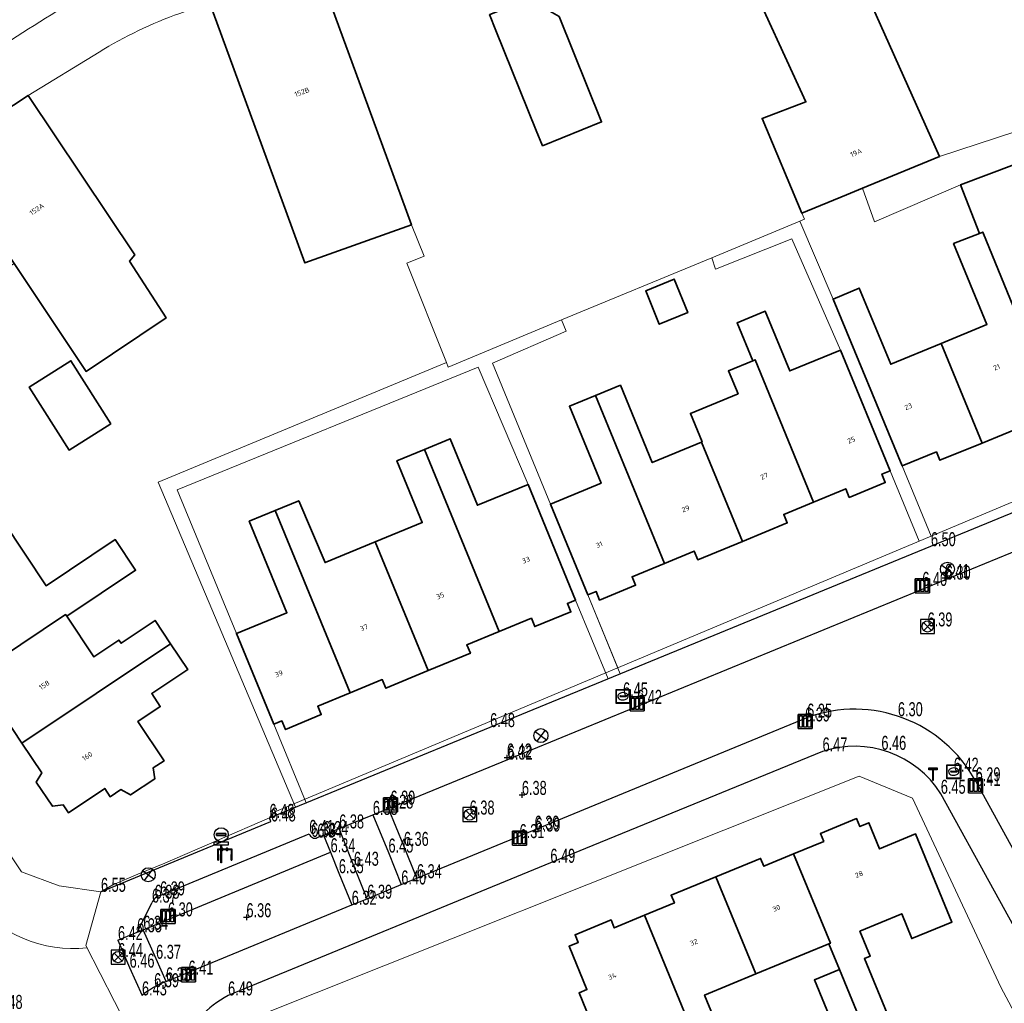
# Model space of a CAD drawing. Header units: metres. Extents: x 154991 to 155595, y 461305 to 461800.
# Tile 29 of 88: x 155110 to 155180, y 461651 to 461721. Entities that reach past the tile are written whole.
import ezdxf
from ezdxf.enums import TextEntityAlignment as Align

# ---------------------------------------------------------------- set-up
doc = ezdxf.new("R2010")
doc.units = ezdxf.units.M
for name, color, linetype, lineweight in [('B-WE-OG-BEBOUWING-GV', 7, 'Continuous', 35), ('B-WE-OG-BEBOUWING-T18', 10, 'Continuous', 18), ('B-WE-OG-TERREIN_ERF-GV', 7, 'Continuous', 18), ('B-WE-VH-VERHARDING_BETONSTRAATSTEEN-GV', 7, 'Continuous', 18), ('B-WE-VH-VERHARDING_STRAATBAKSTEEN-GV', 252, 'Continuous', 18), ('B-WE-VH-VERHARDING_TEGEL-GV', 252, 'Continuous', 18)]:
    doc.layers.add(name, color=color, linetype=linetype, lineweight=lineweight)
for name, color, linetype in [('B01', 204, 'Continuous'), ('B07', 230, 'Continuous'), ('BRANDKRAAN', 204, 'Continuous'), ('GMV', 1, 'Continuous'), ('GMV text', 1, 'Continuous'), ('KOLK', 1, 'Continuous'), ('LICHTMAST', 1, 'Continuous'), ('M02', 102, 'Continuous'), ('PORTAAL', 1, 'Continuous'), ('RIOOLPUT', 1, 'Continuous'), ('STRAATNAAMBORD', 1, 'Continuous'), ('VERKEERSBORD', 1, 'Continuous'), ('WATERLEIDINGPUT', 1, 'Continuous')]:
    doc.layers.add(name, color=color, linetype=linetype)
doc.layers.add('X-XX-AL-HULPLIJN-G', color=210, linetype='Continuous', lineweight=18, plot=False)
doc.styles.add('NLCS-ISO-M200-T18', font='NLCS-ISO.ttf', dxfattribs={"height": 0.36})

# ---------------------------------------------------------------- blocks, each defined once
blk = doc.blocks.new('HOOGTEPUNT', base_point=(155115.983561, 461420.975541))
at = {"layer": 'M02'}
for points in [[(155115.783561, 461420.975541, 0), (155115.983561, 461420.975541, 0), (155116.183561, 461420.975541, 0)], [(155115.983561, 461421.175541, 0), (155115.983561, 461420.975541, 0), (155115.983561, 461420.775541, 0)]]:
    blk.add_polyline3d(points, dxfattribs=at)
blk = doc.blocks.new('RIOOLPUT', base_point=(155111.642364, 461649.747199))
at = {"layer": 'RIOOLPUT'}
blk.add_polyline3d([(155111.142364, 461650.247199, 0), (155111.142364, 461649.247199, 0), (155112.142364, 461649.247199, 0), (155112.142364, 461650.247199, 0)], close=True, dxfattribs=at)
for points in [[(155111.359522, 461650.030042, 0), (155111.925207, 461649.464357, 0)], [(155111.360446, 461649.465282, 0), (155111.926259, 461650.031094, 0)]]:
    blk.add_polyline3d(points, dxfattribs=at)
blk.add_circle((155111.642364, 461649.747199), 0.4, dxfattribs=at)
blk = doc.blocks.new('KOLK', base_point=(155111.642364, 461649.747199))
at = {"layer": 'KOLK'}
blk.add_polyline3d([(155111.142364, 461649.247199, 0), (155112.142364, 461649.247199, 0), (155112.142364, 461650.247199, 0), (155111.142364, 461650.247199, 0), (155111.142364, 461649.247199, 0), (155111.142364, 461650.247199, 0), (155112.142364, 461650.247199, 0), (155112.142364, 461649.247199, 0)], dxfattribs=at)
for points in [[(155111.242364, 461650.147199, 0), (155111.442364, 461650.147199, 0), (155111.442364, 461649.347199, 0), (155111.242364, 461649.347199, 0)], [(155111.542364, 461650.147199, 0), (155111.742364, 461650.147199, 0), (155111.742364, 461649.347199, 0), (155111.542364, 461649.347199, 0)], [(155111.842364, 461650.147199, 0), (155112.042364, 461650.147199, 0), (155112.042364, 461649.347199, 0), (155111.842364, 461649.347199, 0)]]:
    blk.add_polyline3d(points, close=True, dxfattribs=at)
blk = doc.blocks.new('LICHTMAST-LM', base_point=(155108.622899, 461649.747199))
at = {"layer": 'LICHTMAST'}
for points in [[(155108.222899, 461650.047199, 0), (155109.022899, 461649.447199, 0)], [(155108.922899, 461650.147199, 0), (155108.322899, 461649.347199, 0)]]:
    blk.add_polyline3d(points, dxfattribs=at)
blk.add_circle((155108.622899, 461649.747199), 0.5, dxfattribs=at)
blk = doc.blocks.new('VERKEERSBORD', base_point=(155108.622899, 461649.747199))
at = {"layer": 'VERKEERSBORD'}
for points in [[(155108.487462, 461650.582699, 0), (155108.487462, 461650.522199, 0), (155108.752837, 461650.522199, 0), (155108.752837, 461650.583387, 0)], [(155108.487462, 461650.582699, 0), (155108.487462, 461650.522199, 0), (155108.752837, 461650.522199, 0), (155108.752837, 461650.583387, 0)], [(155108.487462, 461650.582699, 0), (155108.752837, 461650.583387, 0), (155108.752837, 461650.522199, 0), (155108.487462, 461650.522199, 0)], [(155108.422899, 461650.347199, 0), (155108.822899, 461650.347199, 0), (155108.822899, 461650.247199, 0), (155108.632899, 461650.247199, 0), (155108.612899, 461650.247199, 0), (155108.422899, 461650.247199, 0)], [(155108.422899, 461650.347199, 0), (155108.822899, 461650.347199, 0), (155108.822899, 461650.247199, 0), (155108.632899, 461650.247199, 0), (155108.612899, 461650.247199, 0), (155108.422899, 461650.247199, 0)], [(155108.632899, 461650.247199, 0), (155108.632899, 461649.747199, 0), (155108.612899, 461649.747199, 0), (155108.612899, 461650.247199, 0)]]:
    blk.add_polyline3d(points, close=True, dxfattribs=at)
for points in [[(155108.612899, 461650.247199, 0), (155108.612899, 461649.747199, 0)], [(155108.632899, 461650.247199, 0), (155108.632899, 461649.747199, 0), (155108.612899, 461649.747199, 0)]]:
    blk.add_polyline3d(points, dxfattribs=at)
blk.add_circle((155108.622899, 461650.547199), 0.2, dxfattribs=at)
blk.add_circle((155108.622899, 461650.547199), 0.2, dxfattribs=at)
blk = doc.blocks.new('PORTAAL', base_point=(155108.622899, 461649.747199))
at = {"layer": 'PORTAAL'}
for points in [[(155108.122899, 461649.747199, 0), (155108.122899, 461649.847199, 0), (155108.122899, 461649.947199, 0), (155108.122899, 461650.047199, 0), (155108.122899, 461650.147199, 0), (155108.122899, 461650.247199, 0), (155108.122899, 461650.347199, 0), (155108.122899, 461650.447199, 0), (155108.122899, 461650.547199, 0), (155109.122899, 461650.547199, 0), (155109.122899, 461650.447199, 0), (155109.122899, 461650.347199, 0), (155109.122899, 461650.247199, 0), (155109.122899, 461650.147199, 0), (155109.122899, 461650.047199, 0), (155109.122899, 461649.947199, 0), (155109.122899, 461649.847199, 0), (155109.122899, 461649.747199, 0)], [(155108.172899, 461649.747199, 0), (155108.172899, 461649.847199, 0), (155108.172899, 461649.947199, 0), (155108.172899, 461650.047199, 0), (155108.172899, 461650.147199, 0), (155108.172899, 461650.247199, 0), (155108.172899, 461650.347199, 0), (155108.172899, 461650.447199, 0), (155108.172899, 461650.497199, 0), (155109.072899, 461650.497199, 0), (155109.072899, 461650.447199, 0), (155109.072899, 461650.347199, 0), (155109.07265, 461650.247199, 0), (155109.072899, 461650.147199, 0), (155109.072899, 461650.047199, 0), (155109.072899, 461649.947199, 0), (155109.072899, 461649.847199, 0), (155109.072899, 461649.747199, 0)], [(155108.373399, 461650.570324, 0), (155108.373399, 461650.470324, 0)], [(155108.373399, 461650.470324, 0), (155108.373399, 461650.570324, 0)], [(155108.473399, 461650.470324, 0), (155108.473399, 461650.570324, 0)], [(155108.473399, 461650.570324, 0), (155108.473399, 461650.470324, 0)], [(155108.725399, 461650.568949, 0), (155108.725399, 461650.468949, 0)], [(155108.725399, 461650.468949, 0), (155108.725399, 461650.568949, 0)], [(155108.825399, 461650.468949, 0), (155108.825399, 461650.568949, 0)], [(155108.825399, 461650.568949, 0), (155108.825399, 461650.468949, 0)], [(155108.122899, 461650.147199, 0), (155108.172899, 461650.147199, 0)], [(155108.122899, 461650.047199, 0), (155108.172899, 461650.047199, 0)], [(155108.122899, 461649.947199, 0), (155108.172899, 461649.947199, 0)], [(155108.122899, 461649.847199, 0), (155108.172899, 461649.847199, 0)], [(155108.122899, 461649.747199, 0), (155108.172899, 461649.747199, 0)], [(155109.072899, 461650.147199, 0), (155109.122899, 461650.147199, 0)], [(155109.072899, 461650.047199, 0), (155109.122899, 461650.047199, 0)], [(155109.072899, 461649.947199, 0), (155109.122899, 461649.947199, 0)], [(155109.072899, 461649.847199, 0), (155109.122899, 461649.847199, 0)], [(155109.072899, 461649.747199, 0), (155109.122899, 461649.747199, 0)]]:
    blk.add_polyline3d(points, dxfattribs=at)
for points in [[(155108.172899, 461650.147199, 0), (155108.172899, 461650.047199, 0), (155108.122899, 461650.047199, 0), (155108.122899, 461650.147199, 0)], [(155108.172899, 461650.047199, 0), (155108.172899, 461649.947199, 0), (155108.122899, 461649.947199, 0), (155108.122899, 461650.047199, 0)], [(155108.172899, 461649.947199, 0), (155108.172899, 461649.847199, 0), (155108.122899, 461649.847199, 0), (155108.122899, 461649.947199, 0)], [(155108.172899, 461649.847199, 0), (155108.172899, 461649.747199, 0), (155108.122899, 461649.747199, 0), (155108.122899, 461649.847199, 0)], [(155109.122899, 461650.147199, 0), (155109.122899, 461650.047199, 0), (155109.072899, 461650.047199, 0), (155109.072899, 461650.147199, 0)], [(155109.122899, 461650.047199, 0), (155109.122899, 461649.947199, 0), (155109.072899, 461649.947199, 0), (155109.072899, 461650.047199, 0)], [(155109.122899, 461649.947199, 0), (155109.122899, 461649.847199, 0), (155109.072899, 461649.847199, 0), (155109.072899, 461649.947199, 0)], [(155109.122899, 461649.847199, 0), (155109.122899, 461649.747199, 0), (155109.072899, 461649.747199, 0), (155109.072899, 461649.847199, 0)]]:
    blk.add_polyline3d(points, close=True, dxfattribs=at)
for centre in [(155108.422432, 461650.479624), (155108.422432, 461650.479624), (155108.422432, 461650.479624), (155108.423119, 461650.522936), (155108.423119, 461650.522936), (155108.423119, 461650.522936), (155108.424494, 461650.565561), (155108.424494, 461650.565561), (155108.424494, 461650.565561), (155108.774432, 461650.478249), (155108.774432, 461650.478249), (155108.774432, 461650.478249), (155108.775119, 461650.521561), (155108.775119, 461650.521561), (155108.775119, 461650.521561), (155108.776494, 461650.564186), (155108.776494, 461650.564186), (155108.776494, 461650.564186)]:
    blk.add_circle(centre, 0.012576, dxfattribs=at)
for centre, radius, start, end in [((155108.423399, 461650.560259), 0.051003, 11.381986, 168.618014), ((155108.423399, 461650.560259), 0.051003, 11.381986, 168.618014), ((155108.423399, 461650.482609), 0.051487, 193.80331, 346.19669), ((155108.423399, 461650.482609), 0.051487, 193.80331, 346.19669), ((155108.775399, 461650.558884), 0.051003, 11.381986, 168.618014), ((155108.775399, 461650.558884), 0.051003, 11.381986, 168.618014), ((155108.775399, 461650.481234), 0.051487, 193.80331, 346.19669), ((155108.775399, 461650.481234), 0.051487, 193.80331, 346.19669)]:
    blk.add_arc(centre, radius, start, end, dxfattribs=at)
blk = doc.blocks.new('IMG-WATERLEIDINGPUT', base_point=(155108.622899, 461548.274535))
at = {"layer": 'WATERLEIDINGPUT'}
blk.add_polyline3d([(155108.122899, 461548.774535, 0), (155109.122899, 461548.774535, 0), (155109.122899, 461547.774535, 0), (155108.122899, 461547.774535, 0)], close=True, dxfattribs=at)
for points in [[(155108.159546, 461547.837546, 0), (155108.159546, 461548.71665, 0)], [(155108.181145, 461548.738249, 0), (155109.060711, 461548.738249, 0)], [(155109.08231, 461548.71665, 0), (155109.08231, 461547.837546, 0)], [(155109.060711, 461547.815946, 0), (155108.181145, 461547.815946, 0)], [(155108.428947, 461548.319173, 0), (155108.807801, 461548.319173, 0)], [(155108.807801, 461548.242279, 0), (155108.428947, 461548.242279, 0)]]:
    blk.add_polyline3d(points, dxfattribs=at)
for centre, radius, start, end in [((155108.181145, 461548.71665), 0.0216, 90, 180), ((155108.472824, 461548.275493), 0.220693, 151.888112, 235.200633), ((155108.6049, 461548.130087), 0.411039, 88.615315, 142.645462), ((155108.631656, 461548.130318), 0.411032, 38.321444, 92.345755), ((155108.761254, 461548.277928), 0.220693, 305.766514, 29.079035), ((155109.060711, 461548.71665), 0.0216, 0, 90), ((155108.181145, 461547.837546), 0.0216, 180, 270), ((155108.617701, 461548.530876), 0.513782, 238.188568, 271.964555), ((155108.43507, 461548.280726), 0.038931, 99.048842, 260.951158), ((155108.61088, 461548.533498), 0.51668, 272.710601, 302.730871), ((155108.801513, 461548.280726), 0.038957, 279.287799, 80.712201), ((155109.060711, 461547.837546), 0.0216, 270, 0)]:
    blk.add_arc(centre, radius, start, end, dxfattribs=at)
blk = doc.blocks.new('IMG-BRANDKRAAN-_OF_PUT', base_point=(155108.622899, 461548.274535))
at = {"layer": 'BRANDKRAAN'}
blk.add_polyline3d([(155108.122899, 461548.774535, 0), (155109.122899, 461548.774535, 0), (155109.122899, 461547.774535, 0), (155108.122899, 461547.774535, 0)], close=True, dxfattribs=at)
for points in [[(155108.159546, 461547.837546, 0), (155108.159546, 461548.71665, 0)], [(155108.181145, 461548.738249, 0), (155109.060711, 461548.738249, 0)], [(155109.08231, 461548.71665, 0), (155109.08231, 461547.837546, 0)], [(155109.060711, 461547.815946, 0), (155108.181145, 461547.815946, 0)], [(155108.428947, 461548.319173, 0), (155108.807801, 461548.319173, 0)], [(155108.807801, 461548.242279, 0), (155108.428947, 461548.242279, 0)]]:
    blk.add_polyline3d(points, dxfattribs=at)
for centre, radius, start, end in [((155108.181145, 461548.71665), 0.0216, 90, 180), ((155108.472824, 461548.275493), 0.220693, 151.888112, 235.200633), ((155108.6049, 461548.130087), 0.411039, 88.615315, 142.645462), ((155108.631656, 461548.130318), 0.411032, 38.321444, 92.345755), ((155108.761254, 461548.277928), 0.220693, 305.766514, 29.079035), ((155109.060711, 461548.71665), 0.0216, 0, 90), ((155108.181145, 461547.837546), 0.0216, 180, 270), ((155108.617701, 461548.530876), 0.513782, 238.188568, 271.964555), ((155108.43507, 461548.280726), 0.038931, 99.048842, 260.951158), ((155108.61088, 461548.533498), 0.51668, 272.710601, 302.730871), ((155108.801513, 461548.280726), 0.038957, 279.287799, 80.712201), ((155109.060711, 461547.837546), 0.0216, 270, 0)]:
    blk.add_arc(centre, radius, start, end, dxfattribs=at)
blk = doc.blocks.new('STRAATNAAMBORD', base_point=(155108.622899, 461548.274535))
at = {"layer": 'STRAATNAAMBORD'}
for points in [[(155108.422899, 461548.874535, 0), (155108.822899, 461548.874535, 0), (155108.822899, 461548.774535, 0), (155108.632899, 461548.774535, 0), (155108.612899, 461548.774535, 0), (155108.422899, 461548.774535, 0)], [(155108.422899, 461548.874535, 0), (155108.822899, 461548.874535, 0), (155108.822899, 461548.774535, 0), (155108.632899, 461548.774535, 0), (155108.612899, 461548.774535, 0), (155108.422899, 461548.774535, 0)], [(155108.422899, 461548.874535, 0), (155108.822899, 461548.874535, 0), (155108.822899, 461548.774535, 0), (155108.632899, 461548.774535, 0), (155108.612899, 461548.774535, 0), (155108.422899, 461548.774535, 0)], [(155108.422899, 461548.874535, 0), (155108.822899, 461548.874535, 0), (155108.822899, 461548.774535, 0), (155108.632899, 461548.774535, 0), (155108.612899, 461548.774535, 0), (155108.422899, 461548.774535, 0)], [(155108.458415, 461548.839488, 0), (155108.785665, 461548.839488, 0), (155108.786352, 461548.816801, 0), (155108.458466, 461548.81727, 0)], [(155108.458415, 461548.839488, 0), (155108.785665, 461548.839488, 0), (155108.786352, 461548.816801, 0), (155108.458466, 461548.81727, 0)], [(155108.458415, 461548.839488, 0), (155108.458466, 461548.81727, 0), (155108.786352, 461548.816801, 0), (155108.785665, 461548.839488, 0)], [(155108.458415, 461548.839488, 0), (155108.458466, 461548.81727, 0), (155108.786352, 461548.816801, 0), (155108.785665, 461548.839488, 0)], [(155108.458415, 461548.839488, 0), (155108.458466, 461548.81727, 0), (155108.786352, 461548.816801, 0), (155108.785665, 461548.839488, 0)], [(155108.632899, 461548.774535, 0), (155108.632899, 461548.274535, 0), (155108.612899, 461548.274535, 0), (155108.612899, 461548.774535, 0)]]:
    blk.add_polyline3d(points, close=True, dxfattribs=at)
for points in [[(155108.612899, 461548.774535, 0), (155108.612899, 461548.274535, 0)], [(155108.632899, 461548.774535, 0), (155108.632899, 461548.274535, 0), (155108.612899, 461548.274535, 0)]]:
    blk.add_polyline3d(points, dxfattribs=at)

msp = doc.modelspace()

# ---------------------------------------------------------------- linework, layer by layer
at = {"layer": 'B-WE-OG-BEBOUWING-GV', "flags": 128}
for points in [[(155170.289, 461708.891), (155175.778, 461711.151), (155167.054, 461730.626), (155166.563, 461730.349), (155164.401, 461736.468), (155150.898, 461731.606), (155149.49, 461731.099), (155151.72, 461724.988), (155152.231, 461725.182), (155152.489, 461724.372), (155154.021, 461723.682), (155155.32, 461724.138), (155156.976, 461722.719), (155161.903, 461724.513), (155166.256, 461715.039), (155163.131, 461713.858), (155165.973, 461707.112), (155169.147, 461708.42)], [(155123.713, 461722.131), (155129.259, 461707.019), (155130.528, 461703.563), (155138.123, 461706.277), (155134.39, 461716.478), (155132.502, 461721.637), (155131.309, 461724.896)], [(155147.471, 461711.917), (155151.686, 461713.615), (155148.659, 461721.128), (155146.501, 461722.379), (155143.72, 461721.276), (155143.693, 461721.265), (155144.15, 461720.131), (155147.024, 461712.997)], [(155110.801, 461715.488), (155104.497, 461711.361), (155105.828, 461709.416), (155107.069, 461707.561), (155109.788, 461703.506), (155112.261, 461699.815), (155114.933, 461695.826), (155120.623, 461699.656), (155118.025, 461703.677), (155118.395, 461704.13)], [(155183.146, 461711.33), (155177.276, 461709.125), (155178.63, 461705.661), (155178.87, 461705.755), (155183.889, 461693.496), (155186.204, 461694.444), (155186.45, 461693.841), (155189.015, 461694.887), (155188.768, 461695.494), (155189.339, 461695.727), (155188.017, 461698.961), (155188.628, 461699.211), (155187.58, 461701.775), (155186.969, 461701.525), (155186.688, 461702.212), (155183.838, 461701.047), (155181.382, 461707.056), (155184.434, 461708.304)], [(155183.889, 461693.496), (155178.87, 461705.755), (155178.63, 461705.661), (155176.784, 461704.937), (155179.171, 461699.172), (155175.906, 461697.82), (155178.815, 461690.715), (155181.825, 461691.943), (155181.577, 461692.55)], [(155155.801, 461699.194), (155157.835, 461700.023), (155156.868, 461702.396), (155154.833, 461701.567)], [(155173.118, 461689.087), (155175.567, 461690.089), (155175.813, 461689.491), (155178.815, 461690.715), (155175.906, 461697.82), (155172.31, 461696.331), (155170.066, 461701.75), (155168.195, 461700.975)], [(155162.465, 461696.573), (155162.634, 461696.642), (155166.8, 461686.501), (155169.1, 461687.446), (155169.346, 461686.848), (155171.917, 461687.905), (155171.672, 461688.502), (155172.255, 461688.742), (155168.717, 461697.349), (155165.102, 461695.863), (155163.356, 461700.11), (155161.349, 461699.286)], [(155116.676, 461692.098), (155113.842, 461696.581), (155110.871, 461694.703), (155113.705, 461690.22)], [(155166.8, 461686.501), (155162.634, 461696.642), (155162.465, 461696.573), (155160.746, 461695.866), (155161.419, 461694.227), (155158.02, 461692.83), (155158.853, 461690.804), (155158.821, 461690.791), (155161.731, 461683.709), (155164.926, 461685.023), (155164.677, 461685.628)], [(155158.821, 461690.791), (155155.287, 461689.338), (155153.027, 461694.835), (155151.245, 461694.102), (155156.163, 461682.131), (155158.288, 461683.004), (155158.538, 461682.397), (155161.731, 461683.709)], [(155151.245, 461694.102), (155149.396, 461693.342), (155151.655, 461687.847), (155148.047, 461686.363), (155150.708, 461679.889), (155151.29, 461680.129), (155151.536, 461679.529), (155154.106, 461680.585), (155153.859, 461681.184), (155156.163, 461682.131)], [(155146.439, 461687.764), (155142.832, 461686.28), (155140.884, 461691.015), (155139.046, 461690.259), (155144.385, 461677.284), (155146.675, 461678.226), (155146.921, 461677.629), (155149.494, 461678.681), (155149.245, 461679.284), (155149.83, 461679.525)], [(155135.539, 461683.671), (155139.314, 461674.495), (155142.327, 461675.735), (155142.08, 461676.336), (155144.385, 461677.284), (155139.046, 461690.259), (155137.083, 461689.451), (155138.894, 461685.053)], [(155135.539, 461683.671), (155131.965, 461682.199), (155130.093, 461686.601), (155128.402, 461685.905), (155133.75, 461672.908), (155136.047, 461673.853), (155136.294, 461673.252), (155139.314, 461674.495)], [(155128.305, 461670.667), (155128.887, 461670.907), (155129.135, 461670.304), (155131.692, 461671.362), (155131.446, 461671.96), (155133.75, 461672.908), (155128.402, 461685.905), (155126.552, 461685.144), (155129.235, 461678.625), (155125.639, 461677.145)], [(155107.068, 461674.223), (155113.456, 461678.495), (155113.54, 461678.369), (155118.446, 461681.65), (155116.988, 461683.831), (155112.082, 461680.55), (155109.025, 461685.121), (155104.702, 461682.231), (155105.818, 461680.563), (155103.752, 461679.181), (155104.18, 461678.54), (155103.79, 461677.861), (155104.941, 461676.142), (155105.715, 461676.245)], [(155113.54, 461678.369), (155113.456, 461678.495), (155107.068, 461674.223), (155107.468, 461673.625), (155107.079, 461672.95), (155108.23, 461671.23), (155109, 461671.333), (155110.348, 461669.318), (155120.952, 461676.41), (155119.841, 461678.071), (155117.414, 461676.448), (155117.268, 461676.666), (155115.48, 461675.47)], [(155120.952, 461676.41), (155110.348, 461669.318), (155111.754, 461667.215), (155111.366, 461666.541), (155112.517, 461664.821), (155113.287, 461664.924), (155113.664, 461664.36), (155116.256, 461666.093), (155116.647, 461665.508), (155117.411, 461666.019), (155118.088, 461665.63), (155119.817, 461666.786), (155119.714, 461667.56), (155120.479, 461668.071), (155118.613, 461670.862), (155120.216, 461671.934), (155119.599, 461672.856), (155122.176, 461674.58)], [(155168.654, 461653.186), (155170.252, 461649.306), (155172.044, 461650.044), (155170.427, 461653.97), (155170.836, 461654.138), (155170.104, 461655.916), (155173.086, 461657.145), (155173.808, 461655.392), (155176.668, 461656.569), (155174.081, 461662.85), (155171.51, 461661.792), (155170.746, 461663.648), (155170.103, 461663.383), (155169.872, 461663.943), (155167.302, 461662.884), (155167.533, 461662.324), (155165.376, 461661.435), (155168, 461655.059), (155167.899, 461655.018)], [(155162.684, 461652.87), (155167.899, 461655.018), (155168, 461655.059), (155165.376, 461661.435), (155163.248, 461660.559), (155163.02, 461661.112), (155159.831, 461659.799)], [(155162.684, 461652.87), (155159.831, 461659.799), (155156.649, 461658.488), (155156.876, 461657.937), (155154.742, 461657.058), (155160.234, 461643.716), (155161.903, 461644.403), (155159.035, 461651.367)], [(155160.234, 461643.716), (155154.742, 461657.058), (155152.586, 461656.17), (155152.358, 461656.725), (155149.792, 461655.668), (155150.019, 461655.115), (155149.37, 461654.848), (155150.644, 461651.752), (155150.079, 461651.519), (155151.135, 461648.954), (155151.699, 461649.187), (155152.765, 461646.596), (155156.192, 461648.007), (155158.289, 461642.915)], [(155170.252, 461649.306), (155168.654, 461653.186), (155166.861, 461652.448), (155168.46, 461648.568)]]:
    msp.add_lwpolyline(points, close=True, dxfattribs=at)
at = {"layer": 'B-WE-OG-TERREIN_ERF-GV', "flags": 128}
for points in [[(155167.054, 461730.626), (155175.778, 461711.151), (155185.295, 461714.259), (155187.865, 461715.102), (155193.006, 461716.935), (155195.64, 461717.968), (155216.689, 461726.225)], [(155132.502, 461721.637), (155134.39, 461716.478), (155138.123, 461706.277), (155139.032, 461704.047), (155137.799, 461703.545), (155140.614, 461696.454), (155140.739, 461696.139), (155148.832, 461699.491), (155159.536, 461703.925), (155165.82, 461706.527), (155166.16, 461706.668), (155165.973, 461707.112), (155163.131, 461713.858), (155166.256, 461715.039), (155161.903, 461724.513)], [(155138.123, 461706.277), (155130.528, 461703.563), (155129.259, 461707.019), (155123.713, 461722.131), (155121.613, 461721.349)], [(155115.849, 461718.592), (155110.801, 461715.488), (155118.395, 461704.13), (155118.025, 461703.677), (155120.623, 461699.656), (155114.933, 461695.826), (155112.261, 461699.815), (155109.788, 461703.506), (155107.101, 461701.826), (155104.452, 461705.829), (155104.314, 461706.037), (155106.863, 461707.724), (155105.745, 461709.359), (155105.828, 461709.416), (155104.497, 461711.361), (155098.092, 461707.482), (155088.505, 461701.124)], [(155187.096, 461711.576), (155186.4, 461712.613), (155183.146, 461711.33), (155184.434, 461708.304), (155181.382, 461707.056), (155183.838, 461701.047), (155186.688, 461702.212), (155186.969, 461701.525), (155187.58, 461701.775), (155188.628, 461699.211), (155188.017, 461698.961), (155189.339, 461695.727), (155188.768, 461695.494), (155189.015, 461694.887), (155186.45, 461693.841), (155186.204, 461694.444), (155183.889, 461693.496), (155181.577, 461692.55), (155181.825, 461691.943), (155178.815, 461690.715)], [(155175.191, 461684.078), (155173.118, 461689.087), (155168.195, 461700.975), (155165.82, 461706.527), (155159.536, 461703.925), (155159.816, 461703.114), (155165.253, 461705.283), (155168.717, 461697.349), (155172.255, 461688.742), (155174.323, 461683.713)], [(155086.069, 461696.45), (155095.448, 461682.404), (155110.324, 461660.146), (155112.996, 461659.157), (155115.979, 461658.72), (155128.105, 461663.742), (155128.002, 461663.992), (155129.864, 461664.756), (155120.058, 461687.931), (155140.614, 461696.454), (155137.799, 461703.545), (155139.032, 461704.047), (155138.123, 461706.277)], [(155178.815, 461690.715), (155175.813, 461689.491), (155175.567, 461690.089), (155173.118, 461689.087), (155175.191, 461684.078)], [(155174.323, 461683.713), (155172.255, 461688.742), (155171.672, 461688.502), (155171.917, 461687.905), (155169.346, 461686.848), (155169.1, 461687.446), (155166.8, 461686.501), (155164.677, 461685.628), (155164.926, 461685.023), (155161.731, 461683.709), (155158.538, 461682.397), (155158.288, 461683.004), (155156.163, 461682.131), (155153.859, 461681.184), (155154.106, 461680.585), (155151.536, 461679.529), (155151.29, 461680.129), (155150.708, 461679.889), (155152.845, 461674.69)], [(155109.025, 461685.121), (155112.082, 461680.55), (155116.988, 461683.831), (155118.446, 461681.65), (155113.54, 461678.369), (155115.48, 461675.47), (155117.268, 461676.666), (155117.414, 461676.448), (155119.841, 461678.071), (155120.952, 461676.41), (155122.176, 461674.58), (155119.599, 461672.856), (155120.216, 461671.934), (155118.613, 461670.862), (155120.479, 461668.071), (155119.714, 461667.56), (155119.817, 461666.786), (155118.088, 461665.63), (155117.411, 461666.019), (155116.647, 461665.508), (155116.256, 461666.093), (155113.664, 461664.36), (155113.287, 461664.924), (155112.517, 461664.821), (155111.366, 461666.541), (155111.754, 461667.215), (155110.348, 461669.318), (155109, 461671.333)], [(155151.135, 461648.954), (155150.079, 461651.519), (155150.644, 461651.752), (155149.37, 461654.848), (155150.019, 461655.115), (155149.792, 461655.668), (155152.358, 461656.725), (155152.586, 461656.17), (155154.742, 461657.058), (155156.876, 461657.937), (155156.649, 461658.488), (155159.831, 461659.799), (155163.02, 461661.112), (155163.248, 461660.559), (155165.376, 461661.435), (155167.533, 461662.324), (155167.302, 461662.884), (155169.872, 461663.943), (155170.103, 461663.383), (155170.746, 461663.648), (155171.51, 461661.792), (155174.081, 461662.85), (155176.668, 461656.569), (155173.808, 461655.392), (155173.086, 461657.145), (155170.104, 461655.916), (155170.836, 461654.138), (155170.427, 461653.97), (155172.044, 461650.044)], [(155168.46, 461648.568), (155166.861, 461652.448), (155168.654, 461653.186), (155167.899, 461655.018), (155162.684, 461652.87), (155159.035, 461651.367), (155161.903, 461644.403)]]:
    msp.add_lwpolyline(points, dxfattribs=at)
at = {"layer": 'B-WE-OG-TERREIN_ERF-GV'}
for points in [[(155103.548, 461715.583, -0.01046), (155116.533, 461723.737)], [(155121.613, 461721.349, 0.052223), (155115.849, 461718.592)]]:
    msp.add_lwpolyline(points, format="xyb", dxfattribs=at)
at = {"layer": 'B-WE-OG-TERREIN_ERF-GV', "flags": 128}
for points in [[(155147.024, 461712.997), (155144.15, 461720.131), (155143.693, 461721.265), (155143.72, 461721.276), (155146.501, 461722.379), (155148.659, 461721.128), (155151.686, 461713.615), (155147.471, 461711.917)], [(155177.276, 461709.125), (155183.146, 461711.33), (155186.4, 461712.613), (155185.295, 461714.259), (155175.778, 461711.151), (155170.289, 461708.891), (155171.143, 461706.481)], [(155178.63, 461705.661), (155177.276, 461709.125), (155171.143, 461706.481), (155170.289, 461708.891), (155169.147, 461708.42), (155165.973, 461707.112), (155166.16, 461706.668), (155165.82, 461706.527), (155168.195, 461700.975), (155170.066, 461701.75), (155172.31, 461696.331), (155175.906, 461697.82), (155179.171, 461699.172), (155176.784, 461704.937)], [(155159.536, 461703.925), (155148.832, 461699.491), (155149.163, 461698.689), (155143.914, 461696.419), (155148.047, 461686.363), (155151.655, 461687.847), (155149.396, 461693.342), (155151.245, 461694.102), (155153.027, 461694.835), (155155.287, 461689.338), (155158.821, 461690.791), (155158.853, 461690.804), (155158.02, 461692.83), (155161.419, 461694.227), (155160.746, 461695.866), (155162.465, 461696.573), (155161.349, 461699.286), (155163.356, 461700.11), (155165.102, 461695.863), (155168.717, 461697.349), (155165.253, 461705.283), (155159.816, 461703.114)], [(155155.801, 461699.194), (155154.833, 461701.567), (155156.868, 461702.396), (155157.835, 461700.023)], [(155148.832, 461699.491), (155140.739, 461696.139), (155140.614, 461696.454), (155120.058, 461687.931), (155129.864, 461664.756), (155130.611, 461665.063), (155128.305, 461670.667), (155125.639, 461677.145), (155121.407, 461687.377), (155142.882, 461696.132), (155146.439, 461687.764), (155149.83, 461679.525), (155152.143, 461673.903), (155153.02, 461674.264), (155150.708, 461679.889), (155148.047, 461686.363), (155143.914, 461696.419), (155149.163, 461698.689)], [(155116.676, 461692.098), (155113.705, 461690.22), (155110.871, 461694.703), (155113.842, 461696.581)], [(155146.439, 461687.764), (155142.882, 461696.132), (155121.407, 461687.377), (155125.639, 461677.145), (155129.235, 461678.625), (155126.552, 461685.144), (155128.402, 461685.905), (155130.093, 461686.601), (155131.965, 461682.199), (155135.539, 461683.671), (155138.894, 461685.053), (155137.083, 461689.451), (155139.046, 461690.259), (155140.884, 461691.015), (155142.832, 461686.28)], [(155130.611, 461665.063), (155152.143, 461673.903), (155149.83, 461679.525), (155149.245, 461679.284), (155149.494, 461678.681), (155146.921, 461677.629), (155146.675, 461678.226), (155144.385, 461677.284), (155142.08, 461676.336), (155142.327, 461675.735), (155139.314, 461674.495), (155136.294, 461673.252), (155136.047, 461673.853), (155133.75, 461672.908), (155131.446, 461671.96), (155131.692, 461671.362), (155129.135, 461670.304), (155128.887, 461670.907), (155128.305, 461670.667)]]:
    msp.add_lwpolyline(points, close=True, dxfattribs=at)
at = {"layer": 'B-WE-VH-VERHARDING_BETONSTRAATSTEEN-GV'}
for points in [[(155116.533, 461723.737, 0.01046), (155103.548, 461715.583)], [(155115.849, 461718.592, -0.052223), (155121.613, 461721.349)]]:
    msp.add_lwpolyline(points, format="xyb", dxfattribs=at)
at = {"layer": 'B-WE-VH-VERHARDING_BETONSTRAATSTEEN-GV', "flags": 128}
msp.add_lwpolyline([(155103.548, 461715.583), (155102.481, 461714.892), (155085.774, 461704.086), (155082.416, 461701.915), (155084.652, 461698.569), (155088.505, 461701.124), (155098.092, 461707.482), (155104.497, 461711.361), (155110.801, 461715.488), (155115.849, 461718.592)], dxfattribs=at)
at = {"layer": 'B-WE-VH-VERHARDING_STRAATBAKSTEEN-GV'}
msp.add_lwpolyline([(155114.986, 461654.742, -0.264211), (155106.852, 461658.198)], format="xyb", dxfattribs=at)
at = {"layer": 'B-WE-VH-VERHARDING_TEGEL-GV', "flags": 128}
msp.add_lwpolyline([(155128.003, 461663.992), (155128.002, 461663.992), (155128.105, 461663.742), (155115.979, 461658.72), (155112.996, 461659.157), (155110.324, 461660.146), (155095.448, 461682.404), (155086.069, 461696.45)], dxfattribs=at)
at = {"layer": 'B-WE-VH-VERHARDING_TEGEL-GV'}
msp.add_lwpolyline([(155106.852, 461658.198, 0.264211), (155114.986, 461654.742, 0.264211)], format="xyb", dxfattribs=at)
at = {"layer": 'B01'}
for points in [[(155176.784, 461704.937), (155179.171, 461699.172), (155175.906, 461697.82), (155172.31, 461696.331), (155170.066, 461701.75), (155168.195, 461700.975), (155173.118, 461689.087), (155175.567, 461690.089), (155175.813, 461689.491), (155178.815, 461690.715), (155181.825, 461691.943)], [(155130.093, 461686.601), (155128.402, 461685.905), (155126.552, 461685.144), (155129.235, 461678.625), (155125.639, 461677.145), (155128.305, 461670.667), (155128.887, 461670.907), (155129.135, 461670.304), (155131.692, 461671.362), (155131.446, 461671.96), (155133.75, 461672.908), (155136.047, 461673.853), (155136.294, 461673.252), (155139.314, 461674.495), (155142.327, 461675.735), (155142.08, 461676.336), (155144.385, 461677.284), (155146.675, 461678.226), (155146.921, 461677.629), (155149.494, 461678.681), (155149.245, 461679.284), (155149.83, 461679.525), (155146.439, 461687.764), (155142.832, 461686.28), (155140.884, 461691.015), (155139.046, 461690.259), (155137.083, 461689.451)], [(155151.135, 461648.954), (155150.079, 461651.519), (155150.644, 461651.752), (155149.37, 461654.848), (155150.019, 461655.115), (155149.792, 461655.668), (155152.358, 461656.725), (155152.586, 461656.17), (155154.742, 461657.058), (155156.876, 461657.937), (155156.649, 461658.488), (155159.831, 461659.799), (155163.02, 461661.112), (155163.248, 461660.559), (155165.376, 461661.435), (155167.533, 461662.324), (155167.302, 461662.884), (155169.872, 461663.943), (155170.103, 461663.383), (155170.746, 461663.648), (155171.51, 461661.792), (155174.081, 461662.85), (155176.668, 461656.569), (155173.808, 461655.392), (155173.086, 461657.145), (155170.104, 461655.916), (155170.836, 461654.138), (155170.427, 461653.97), (155172.044, 461650.044)], [(155168.46, 461648.568), (155166.861, 461652.448), (155168.654, 461653.186), (155167.899, 461655.018), (155162.684, 461652.87), (155159.035, 461651.367), (155161.903, 461644.403)]]:
    msp.add_lwpolyline(points, dxfattribs=at)
for points in [[(155155.801, 461699.194), (155157.835, 461700.023), (155156.868, 461702.396), (155154.833, 461701.567)], [(155158.853, 461690.804), (155158.02, 461692.83), (155161.419, 461694.227), (155160.746, 461695.866), (155162.465, 461696.573), (155161.349, 461699.286), (155163.356, 461700.11), (155165.102, 461695.863), (155168.717, 461697.349), (155172.255, 461688.742), (155171.672, 461688.502), (155171.917, 461687.905), (155169.346, 461686.848), (155169.1, 461687.446), (155166.8, 461686.501), (155164.677, 461685.628), (155164.926, 461685.023), (155161.731, 461683.709), (155158.538, 461682.397), (155158.288, 461683.004), (155156.163, 461682.131), (155153.859, 461681.184), (155154.106, 461680.585), (155151.536, 461679.529), (155151.29, 461680.129), (155150.708, 461679.889), (155148.047, 461686.363), (155151.655, 461687.847), (155149.396, 461693.342), (155151.245, 461694.102), (155153.027, 461694.835), (155155.287, 461689.338), (155158.821, 461690.791)]]:
    msp.add_lwpolyline(points, close=True, dxfattribs=at)
at = {"layer": 'B07'}
for points in [[(155183.889, 461693.496), (155178.87, 461705.755), (155178.63, 461705.661)], [(155178.815, 461690.715), (155175.906, 461697.82)], [(155166.8, 461686.501), (155162.634, 461696.642), (155162.465, 461696.573)], [(155156.163, 461682.131), (155151.245, 461694.102)], [(155144.385, 461677.284), (155139.046, 461690.259)], [(155161.731, 461683.709), (155158.821, 461690.791)], [(155133.75, 461672.908), (155128.402, 461685.905)], [(155139.314, 461674.495), (155135.539, 461683.671)], [(155167.899, 461655.018), (155168, 461655.059), (155165.376, 461661.435)], [(155162.684, 461652.87), (155159.831, 461659.799)], [(155160.234, 461643.716), (155154.742, 461657.058)], [(155170.252, 461649.306), (155168.654, 461653.186)]]:
    msp.add_lwpolyline(points, dxfattribs=at)
at = {"layer": 'GMV'}
for points in [[(155115.984, 461658.725), (155128.105, 461663.742), (155128.002, 461663.992), (155143.738, 461670.468), (155175.171, 461683.362), (155191.837, 461690.201)], [(155131.412, 461662.589), (155131.855, 461662.767), (155132.974, 461663.243), (155135.373, 461664.209), (155136.488, 461664.661), (155144.995, 461668.152), (155176.237, 461680.981), (155192.914, 461687.827)], [(155120.623, 461652.342), (155133.866, 461657.805), (155134.978, 461658.236), (155137.401, 461659.252), (155138.516, 461659.696), (155146.909, 461663.154), (155166.348, 461671.142)], [(155167.444, 461668.735), (155148.034, 461660.797), (155125.048, 461651.337)], [(155178.363, 461666.602), (155183.909, 461656.517), (155198.173, 461630.644), (155208.065, 461612.712), (155224.516, 461582.862)], [(155173.059, 461638.757), (155186.392, 461646.002), (155183.265, 461651.693), (155183.528, 461651.838), (155175.877, 461665.716)], [(155138.516, 461659.696), (155137.587, 461661.998), (155136.488, 461664.661)], [(155135.373, 461664.209), (155136.489, 461661.524), (155137.401, 461659.252)], [(155120.198, 461658.471), (155130.836, 461662.851)], [(155134.978, 461658.236), (155134.026, 461660.583), (155132.974, 461663.243)], [(155131.855, 461662.767), (155132.358, 461661.546), (155132.948, 461660.052), (155133.866, 461657.805)], [(155118.563, 461655.842), (155119.003, 461656.022), (155132.358, 461661.546)], [(155117.195, 461655.286), (155118.563, 461655.842), (155119.623, 461657.957)], [(155120.623, 461652.342), (155119.916, 461653.951), (155119.003, 461656.022)], [(155117.195, 461655.286), (155118.028, 461653.322), (155118.91, 461651.341)]]:
    msp.add_lwpolyline(points, dxfattribs=at)
for centre, radius, start, end in [((155169.729, 461661.922), 9.821, 28.45864, 110.13521), ((155169.727, 461661.827), 7.276, 32.31259, 108.28906), ((155131.24, 461662.974), 0.422, 196.91847, 294.16326), ((155120.487, 461657.569), 0.947, 107.74555, 155.77536), ((155123.477, 461645.49), 7.423, 112.61096, 127.96918), ((155128.672, 461644.62), 7.632, 118.34839, 156.31629)]:
    msp.add_arc(centre, radius, start, end, dxfattribs=at)
at = {"layer": 'X-XX-AL-HULPLIJN-G', "flags": 128}
for points in [[(155115.984, 461658.725), (155116.828, 461659.217), (155118.617, 461659.986), (155120.545, 461660.776), (155128.002, 461663.992), (155128.223, 461664.348), (155192.339, 461691.281), (155194.882, 461694.493), (155194.423, 461698.977), (155187.095, 461711.576), (155190.329, 461711.402), (155194.89, 461714.292), (155199.328, 461712.342), (155207.26, 461702.011), (155209.726, 461700.511), (155214.944, 461699.868), (155218.803, 461701.369)], [(155115.984, 461658.725), (155116.828, 461659.217), (155118.617, 461659.986), (155120.545, 461660.776), (155128.002, 461663.992), (155128.223, 461664.348), (155192.339, 461691.281), (155194.882, 461694.493), (155194.423, 461698.977), (155187.095, 461711.576), (155190.329, 461711.402), (155194.89, 461714.292), (155199.328, 461712.342), (155207.26, 461702.011), (155209.726, 461700.511), (155214.944, 461699.868), (155218.803, 461701.369)], [(155167.727, 461558.597), (155162.387, 461577.006), (155194.82, 461588.884), (155218.719, 461583.22), (155188.024, 461639.964), (155183.545, 461642.771), (155173.059, 461638.757), (155182.879, 461646.833), (155180.163, 461651.934), (155173.852, 461665.403), (155170.063, 461666.981), (155121.683, 461647.686), (155117.981, 461648.907), (155114.9, 461654.909), (155115.984, 461658.725)], [(155167.727, 461558.597), (155162.387, 461577.006), (155194.82, 461588.884), (155218.719, 461583.22), (155188.024, 461639.964), (155183.545, 461642.771), (155173.059, 461638.757), (155182.879, 461646.833), (155180.163, 461651.934), (155173.852, 461665.403), (155170.063, 461666.981), (155121.683, 461647.686), (155117.981, 461648.907), (155114.9, 461654.909), (155115.984, 461658.725)]]:
    msp.add_lwpolyline(points, dxfattribs=at)

# ---------------------------------------------------------------- block references
at = {"layer": 'BRANDKRAAN'}
msp.add_blockref('IMG-BRANDKRAAN-_OF_PUT', (155153.218, 461672.66), dxfattribs=at)
at = {"layer": 'KOLK'}
for p in [(155174.56, 461680.532), (155154.219, 461672.125), (155166.198, 461670.873), (155178.362, 461666.275), (155136.629, 461664.938), (155145.839, 461662.553), (155120.763, 461656.975), (155122.229, 461652.821)]:
    msp.add_blockref('KOLK', p, dxfattribs=at)
at = {"layer": 'LICHTMAST'}
for p in [(155176.351, 461681.724), (155147.357, 461669.86), (155119.354, 461659.94)]:
    msp.add_blockref('LICHTMAST-LM', p, dxfattribs=at)
at = {"layer": 'M02'}
for p in [(155176.163, 461681.104), (155144.935, 461668.301), (155146, 461665.633), (155146.98, 461663.021), (155126.359, 461656.914)]:
    msp.add_blockref('HOOGTEPUNT', p, dxfattribs=at)
at = {"layer": 'PORTAAL'}
msp.add_blockref('PORTAAL', (155124.819, 461660.983), dxfattribs=at)
at = {"layer": 'RIOOLPUT'}
for p in [(155174.937, 461677.645), (155142.28, 461664.232), (155117.207, 461654.075)]:
    msp.add_blockref('RIOOLPUT', p, dxfattribs=at)
at = {"layer": 'STRAATNAAMBORD', "xscale": 1.5, "yscale": 1.5, "zscale": 1.5}
msp.add_blockref('STRAATNAAMBORD', (155175.321, 461666.666), dxfattribs=at)
at = {"layer": 'VERKEERSBORD', "xscale": 2.5, "yscale": 2.5, "zscale": 2.5}
msp.add_blockref('VERKEERSBORD', (155124.56, 461660.798), dxfattribs=at)
at = {"layer": 'WATERLEIDINGPUT'}
msp.add_blockref('IMG-WATERLEIDINGPUT', (155176.805, 461667.29), dxfattribs=at)

# ---------------------------------------------------------------- texts
at = {"layer": 'B-WE-OG-BEBOUWING-T18', "style": 'NLCS-ISO-M200-T18'}
for s, rotation, p in [('152B', 20.2, (155130.32, 461715.739)), ('19A', 22.4, (155169.836, 461711.418)), ('152A', 33.8, (155111.405, 461707.388)), ('21', 22.2, (155179.86, 461696.127)), ('23', 22.2, (155173.562, 461693.322)), ('25', 22.5, (155169.494, 461690.932)), ('27', 22.5, (155163.286, 461688.357)), ('29', 22.5, (155157.682, 461686.032)), ('31', 22.5, (155151.516, 461683.473)), ('33', 22.6, (155146.293, 461682.381)), ('35', 22.6, (155140.179, 461679.831)), ('37', 22.6, (155134.742, 461677.563)), ('39', 22.6, (155128.67, 461674.273)), ('158', 33.6, (155111.938, 461673.464)), ('160', 33.6, (155115.002, 461668.394)), ('28', 22.4, (155170.043, 461659.973)), ('30', 22.4, (155164.152, 461657.556)), ('32', 22.4, (155158.258, 461655.127)), ('34', 22.4, (155152.443, 461652.707))]:
    msp.add_text(s, height=0.36, rotation=rotation, dxfattribs=at).set_placement(p, align=Align.MIDDLE)
at = {"layer": 'BRANDKRAAN', "width": 0.68}
msp.add_text('6.45', height=1, dxfattribs=at).set_placement((155153.218, 461672.66))
at = {"layer": 'GMV text', "width": 0.68}
for s, p in [('6.50', (155175.171, 461683.362)), ('6.30', (155176.237, 461680.981)), ('6.25', (155166.348, 461671.142)), ('6.30', (155172.819, 461671.244)), ('6.48', (155143.738, 461670.468)), ('6.46', (155171.639, 461668.847)), ('6.32', (155144.995, 461668.152)), ('6.47', (155167.444, 461668.735)), ('6.29', (155178.363, 461666.602)), ('6.45', (155175.877, 461665.716)), ('6.28', (155136.488, 461664.661)), ('6.28', (155136.488, 461664.661)), ('6.48', (155128.002, 461663.992)), ('6.38', (155135.373, 461664.209)), ('6.38', (155135.373, 461664.209)), ('6.48', (155128.105, 461663.742)), ('6.38', (155132.974, 461663.243)), ('6.38', (155132.974, 461663.243)), ('6.41', (155130.836, 461662.851)), ('6.33', (155130.979, 461662.642)), ('6.34', (155131.412, 461662.589)), ('6.34', (155131.855, 461662.767)), ('6.34', (155131.855, 461662.767)), ('6.30', (155146.909, 461663.154)), ('6.36', (155137.587, 461661.998)), ('6.34', (155132.358, 461661.546)), ('6.34', (155132.358, 461661.546)), ('6.45', (155136.489, 461661.524)), ('6.43', (155134.026, 461660.583)), ('6.49', (155148.034, 461660.797)), ('6.35', (155132.948, 461660.052)), ('6.40', (155137.401, 461659.252)), ('6.40', (155137.401, 461659.252)), ('6.34', (155138.516, 461659.696)), ('6.34', (155138.516, 461659.696)), ('6.55', (155115.984, 461658.725)), ('6.39', (155120.198, 461658.471)), ('6.37', (155119.623, 461657.957)), ('6.38', (155119.811, 461658.232)), ('6.32', (155133.866, 461657.805)), ('6.32', (155133.866, 461657.805)), ('6.39', (155134.978, 461658.236)), ('6.39', (155134.978, 461658.236)), ('6.35', (155118.563, 461655.842)), ('6.35', (155118.563, 461655.842)), ('6.34', (155119.003, 461656.022)), ('6.34', (155119.003, 461656.022)), ('6.42', (155117.195, 461655.286)), ('6.42', (155117.195, 461655.286)), ('6.37', (155119.916, 461653.951)), ('6.46', (155118.028, 461653.322)), ('6.33', (155120.623, 461652.342)), ('6.33', (155120.623, 461652.342)), ('6.43', (155118.91, 461651.341)), ('6.43', (155118.91, 461651.341)), ('6.39', (155119.777, 461651.925)), ('6.49', (155125.048, 461651.337))]:
    msp.add_text(s, height=1, dxfattribs=at).set_placement(p)
at = {"layer": 'KOLK', "width": 0.68}
for s, p in [('6.40', (155174.56, 461680.532)), ('6.42', (155154.219, 461672.125)), ('6.39', (155166.198, 461670.873)), ('6.41', (155178.362, 461666.275)), ('6.39', (155136.629, 461664.938)), ('6.31', (155145.839, 461662.553)), ('6.30', (155120.763, 461656.975)), ('6.41', (155122.229, 461652.821))]:
    msp.add_text(s, height=1, dxfattribs=at).set_placement(p)
at = {"layer": 'M02', "width": 0.68}
for s, p in [('6.41', (155176.163, 461681.104)), ('6.42', (155144.935, 461668.301)), ('6.38', (155146, 461665.633)), ('6.39', (155146.98, 461663.021)), ('6.36', (155126.359, 461656.914))]:
    msp.add_text(s, height=1, dxfattribs=at).set_placement(p)
at = {"layer": 'RIOOLPUT', "width": 0.68}
for s, p in [('6.39', (155174.937, 461677.645)), ('6.38', (155142.28, 461664.232)), ('6.44', (155117.207, 461654.075)), ('6.48', (155108.623, 461650.378))]:
    msp.add_text(s, height=1, dxfattribs=at).set_placement(p)
at = {"layer": 'WATERLEIDINGPUT', "width": 0.68}
msp.add_text('6.42', height=1, dxfattribs=at).set_placement((155176.805, 461667.29))

doc.saveas('drawing.dxf')
